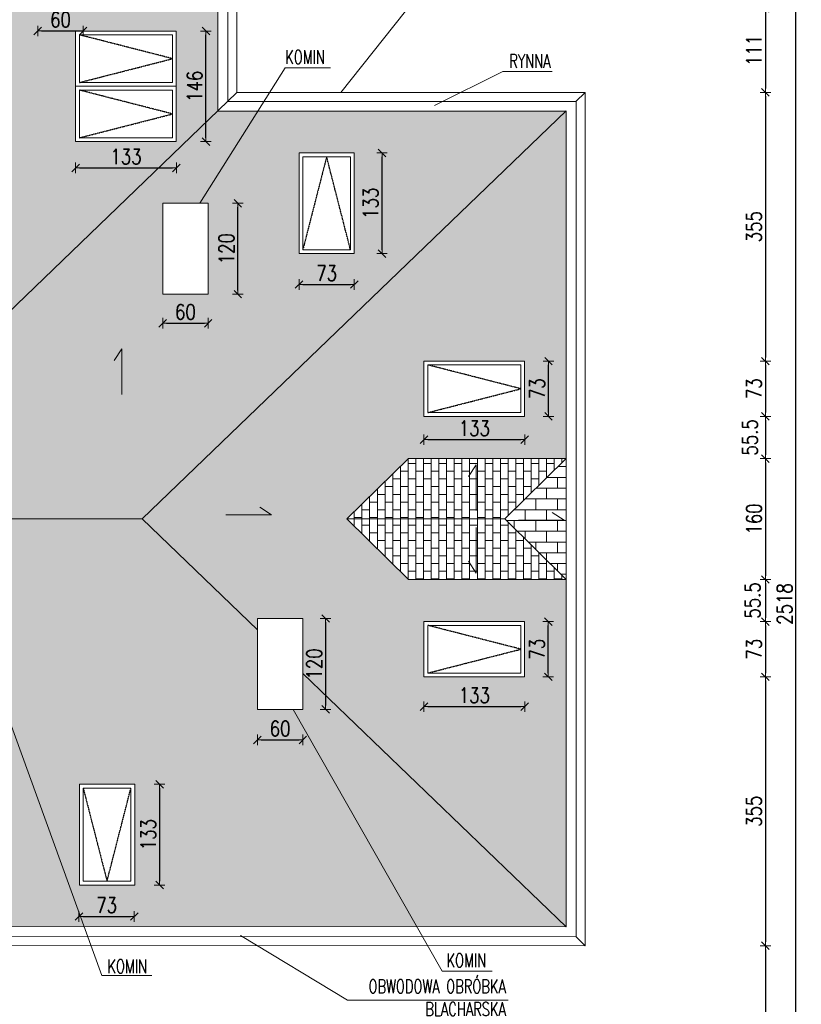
# Model space of a CAD drawing. Header units: millimetres. Extents: x 5973 to 39040, y 4443 to 37727.
# Tile 23 of 51: x 9617 to 10649, y 21109 to 22410. Entities that reach past the tile are written whole.
import ezdxf

# ---------------------------------------------------------------- set-up
doc = ezdxf.new("R2010")
doc.units = ezdxf.units.MM
doc.linetypes.add('DASHDOT', pattern=[1, 0.5, -0.25, 0, -0.25])
for name, color, linetype, lineweight in [('!MODUS_OPIS', 3, 'Continuous', 13), ('Cienka', 3, 'Continuous', 9), ('Widok', 1, 'Continuous', 15), ('WYMIAROWANIE', 1, 'Continuous', 18)]:
    doc.layers.add(name, color=color, linetype=linetype, lineweight=lineweight)
doc.layers.add('OSIE', color=1, linetype='DASHDOT')
doc.styles.add('TXT', font='simplex.shx', dxfattribs={"width": 0.8})
doc.dimstyles.new('DIM100', dxfattribs={"dimscale": 5, "dimtxt": 4, "dimasz": 1, "dimexe": 0, "dimexo": 0, "dimgap": 1, "dimtad": 1, "dimdec": 4, "dimrnd": 0.5, "dimdsep": 46, "dimtxsty": 'TXT', "dimblk1": 'TICK1', "dimblk2": 'TICK1', "dimsah": 1, "dimcen": 0, "dimse1": 1, "dimse2": 1, "dimclrd": 1, "dimclre": 7, "dimclrt": 9, "dimadec": 0, "dimazin": 0, "dimtfac": 1, "dimtdec": 4, "dimtmove": 2, "dimatfit": 3, "dimldrblk": 'TICK1', "dimfxl": 1, "dimtolj": 1, "dimarcsym": 0})
pattern_1 = [(90, (0.04, 0), (-10.16, 6e-16), []), (180, (0.04, 0), (-10.16, -10.16), [10.16, -10.16])]

# ---------------------------------------------------------------- blocks, each defined once
blk = doc.blocks.new('TICK1')
at = {"color": 2}
blk.add_line((-1, -1), (1, 1), dxfattribs=at)
at = {"color": 0}
for p, q in [((0, 0), (-1, 0)), ((0, -1.4), (0, 1.4))]:
    blk.add_line(p, q, dxfattribs=at)
blk = doc.blocks.new('*D40')
at = {"layer": 'Defpoints', "color": 0, "transparency": 16777216}
for p in [(9820.1, 22425), (10023.1, 22314), (10601.4, 22314)]:
    blk.add_point(p, dxfattribs=at)
at = {"layer": 'WYMIAROWANIE', "color": 1, "lineweight": -2, "transparency": 16777216}
blk.add_line((10601.4, 22420), (10601.4, 22319), dxfattribs=at)
at = {"layer": 'WYMIAROWANIE', "color": 1, "lineweight": -2, "transparency": 16777216, "xscale": 5, "yscale": 5, "zscale": 5}
for p, rotation in [((10601.4, 22425), 90), ((10601.4, 22314), 270)]:
    blk.add_blockref('TICK1', p, dxfattribs=dict(at, rotation=rotation))
at = {"layer": 'WYMIAROWANIE', "color": 9, "transparency": 16777216, "insert": (10586.4, 22369.5), "char_height": 20, "attachment_point": 5, "rotation": 90, "style": 'TXT'}
blk.add_mtext('\\A1;111', dxfattribs=at)
blk = doc.blocks.new('*D41')
at = {"layer": 'Defpoints', "color": 0, "transparency": 16777216}
for p in [(10023.1, 22314), (10403.1, 21959), (10601.4, 21959)]:
    blk.add_point(p, dxfattribs=at)
at = {"layer": 'WYMIAROWANIE', "color": 1, "lineweight": -2, "transparency": 16777216}
blk.add_line((10601.4, 22309), (10601.4, 21964), dxfattribs=at)
at = {"layer": 'WYMIAROWANIE', "color": 1, "lineweight": -2, "transparency": 16777216, "xscale": 5, "yscale": 5, "zscale": 5}
for p, rotation in [((10601.4, 22314), 90), ((10601.4, 21959), 270)]:
    blk.add_blockref('TICK1', p, dxfattribs=dict(at, rotation=rotation))
at = {"layer": 'WYMIAROWANIE', "color": 9, "transparency": 16777216, "insert": (10586.4, 22136.5), "char_height": 20, "attachment_point": 5, "rotation": 90, "style": 'TXT'}
blk.add_mtext('\\A1;355', dxfattribs=at)
blk = doc.blocks.new('*D42')
at = {"layer": 'Defpoints', "color": 0, "transparency": 16777216}
for p in [(10403.1, 21959), (10403.1, 21886), (10601.4, 21886)]:
    blk.add_point(p, dxfattribs=at)
at = {"layer": 'WYMIAROWANIE', "color": 1, "lineweight": -2, "transparency": 16777216}
blk.add_line((10601.4, 21954), (10601.4, 21891), dxfattribs=at)
at = {"layer": 'WYMIAROWANIE', "color": 1, "lineweight": -2, "transparency": 16777216, "xscale": 5, "yscale": 5, "zscale": 5}
for p, rotation in [((10601.4, 21959), 90), ((10601.4, 21886), 270)]:
    blk.add_blockref('TICK1', p, dxfattribs=dict(at, rotation=rotation))
at = {"layer": 'WYMIAROWANIE', "color": 9, "transparency": 16777216, "insert": (10586.4, 21922.5), "char_height": 20, "attachment_point": 5, "rotation": 90, "style": 'TXT'}
blk.add_mtext('\\A1;73', dxfattribs=at)
blk = doc.blocks.new('*D43')
at = {"layer": 'Defpoints', "color": 0, "transparency": 16777216}
for p in [(10403.1, 21886), (10457.9, 21830.3), (10601.4, 21830.3)]:
    blk.add_point(p, dxfattribs=at)
at = {"layer": 'WYMIAROWANIE', "color": 1, "lineweight": -2, "transparency": 16777216}
blk.add_line((10601.4, 21881), (10601.4, 21835.3), dxfattribs=at)
at = {"layer": 'WYMIAROWANIE', "color": 1, "lineweight": -2, "transparency": 16777216, "xscale": 5, "yscale": 5, "zscale": 5}
for p, rotation in [((10601.4, 21886), 90), ((10601.4, 21830.3), 270)]:
    blk.add_blockref('TICK1', p, dxfattribs=dict(at, rotation=rotation))
at = {"layer": 'WYMIAROWANIE', "color": 9, "transparency": 16777216, "insert": (10581, 21858.2), "char_height": 20, "attachment_point": 5, "rotation": 90, "style": 'TXT'}
blk.add_mtext('\\A1;55.5', dxfattribs=at)
blk = doc.blocks.new('*D44')
at = {"layer": 'Defpoints', "color": 0, "transparency": 16777216}
for p in [(10457.9, 21830.3), (10458.1, 21670.5), (10601.4, 21670.5)]:
    blk.add_point(p, dxfattribs=at)
at = {"layer": 'WYMIAROWANIE', "color": 1, "lineweight": -2, "transparency": 16777216}
blk.add_line((10601.4, 21825.3), (10601.4, 21675.5), dxfattribs=at)
at = {"layer": 'WYMIAROWANIE', "color": 1, "lineweight": -2, "transparency": 16777216, "xscale": 5, "yscale": 5, "zscale": 5}
for p, rotation in [((10601.4, 21830.3), 90), ((10601.4, 21670.5), 270)]:
    blk.add_blockref('TICK1', p, dxfattribs=dict(at, rotation=rotation))
at = {"layer": 'WYMIAROWANIE', "color": 9, "transparency": 16777216, "insert": (10586.4, 21750.4), "char_height": 20, "attachment_point": 5, "rotation": 90, "style": 'TXT'}
blk.add_mtext('\\A1;160', dxfattribs=at)
blk = doc.blocks.new('*D45')
at = {"layer": 'Defpoints', "color": 0, "transparency": 16777216}
for p in [(10458.1, 21670.5), (10403.1, 21615), (10601.4, 21615)]:
    blk.add_point(p, dxfattribs=at)
at = {"layer": 'WYMIAROWANIE', "color": 1, "lineweight": -2, "transparency": 16777216}
blk.add_line((10601.4, 21665.5), (10601.4, 21620), dxfattribs=at)
at = {"layer": 'WYMIAROWANIE', "color": 1, "lineweight": -2, "transparency": 16777216, "xscale": 5, "yscale": 5, "zscale": 5}
for p, rotation in [((10601.4, 21670.5), 90), ((10601.4, 21615), 270)]:
    blk.add_blockref('TICK1', p, dxfattribs=dict(at, rotation=rotation))
at = {"layer": 'WYMIAROWANIE', "color": 9, "transparency": 16777216, "insert": (10584.6, 21642.8), "char_height": 20, "attachment_point": 5, "rotation": 90, "style": 'TXT'}
blk.add_mtext('\\A1;55.5', dxfattribs=at)
blk = doc.blocks.new('*D46')
at = {"layer": 'Defpoints', "color": 0, "transparency": 16777216}
for p in [(10403.1, 21615), (10403.1, 21542), (10601.4, 21542)]:
    blk.add_point(p, dxfattribs=at)
at = {"layer": 'WYMIAROWANIE', "color": 1, "lineweight": -2, "transparency": 16777216}
blk.add_line((10601.4, 21610), (10601.4, 21547), dxfattribs=at)
at = {"layer": 'WYMIAROWANIE', "color": 1, "lineweight": -2, "transparency": 16777216, "xscale": 5, "yscale": 5, "zscale": 5}
for p, rotation in [((10601.4, 21615), 90), ((10601.4, 21542), 270)]:
    blk.add_blockref('TICK1', p, dxfattribs=dict(at, rotation=rotation))
at = {"layer": 'WYMIAROWANIE', "color": 9, "transparency": 16777216, "insert": (10586.4, 21578.5), "char_height": 20, "attachment_point": 5, "rotation": 90, "style": 'TXT'}
blk.add_mtext('\\A1;73', dxfattribs=at)
blk = doc.blocks.new('*D47')
at = {"layer": 'Defpoints', "color": 0, "transparency": 16777216}
for p in [(10403.1, 21542), (10483.1, 21186.8), (10601.4, 21186.8)]:
    blk.add_point(p, dxfattribs=at)
at = {"layer": 'WYMIAROWANIE', "color": 1, "lineweight": -2, "transparency": 16777216}
blk.add_line((10601.4, 21537), (10601.4, 21191.8), dxfattribs=at)
at = {"layer": 'WYMIAROWANIE', "color": 1, "lineweight": -2, "transparency": 16777216, "xscale": 5, "yscale": 5, "zscale": 5}
for p, rotation in [((10601.4, 21542), 90), ((10601.4, 21186.8), 270)]:
    blk.add_blockref('TICK1', p, dxfattribs=dict(at, rotation=rotation))
at = {"layer": 'WYMIAROWANIE', "color": 9, "transparency": 16777216, "insert": (10586.4, 21364.4), "char_height": 20, "attachment_point": 5, "rotation": 90, "style": 'TXT'}
blk.add_mtext('\\A1;355', dxfattribs=at)
blk = doc.blocks.new('*D49')
at = {"layer": 'Defpoints', "color": 0, "transparency": 16777216}
for p in [(7909.6, 22897.2), (10641.8, 22897.2), (7909.6, 20379.1)]:
    blk.add_point(p, dxfattribs=at)
at = {"layer": 'WYMIAROWANIE', "color": 1, "lineweight": -2, "transparency": 16777216}
blk.add_line((10641.8, 20384.1), (10641.8, 22892.2), dxfattribs=at)
at = {"layer": 'WYMIAROWANIE', "color": 1, "lineweight": -2, "transparency": 16777216, "xscale": 5, "yscale": 5, "zscale": 5}
for p, rotation in [((10641.8, 22897.2), 90), ((10641.8, 20379.1), 270)]:
    blk.add_blockref('TICK1', p, dxfattribs=dict(at, rotation=rotation))
at = {"layer": 'WYMIAROWANIE', "color": 9, "transparency": 16777216, "insert": (10626.8, 21638.2), "char_height": 20, "attachment_point": 5, "rotation": 90, "style": 'TXT'}
blk.add_mtext('\\A1;2518', dxfattribs=at)
blk = doc.blocks.new('*D85')
at = {"layer": 'Defpoints', "color": 0, "transparency": 16777216}
for p in [(10363.5, 21186.8), (8146.7, 21023), (10364.1, 20974.4)]:
    blk.add_point(p, dxfattribs=at)
at = {"layer": 'WYMIAROWANIE', "color": 1, "lineweight": -2, "transparency": 16777216}
blk.add_line((8151.9, 20968.3), (10359.1, 20974.4), dxfattribs=at)
at = {"layer": 'WYMIAROWANIE', "color": 1, "lineweight": -2, "transparency": 16777216, "xscale": 5, "yscale": 5, "zscale": 5}
for p, rotation in [((10364.1, 20974.4), 0.1587716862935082), ((8146.9, 20968.3), 180.1587716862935)]:
    blk.add_blockref('TICK1', p, dxfattribs=dict(at, rotation=rotation))
at = {"layer": 'WYMIAROWANIE', "color": 9, "transparency": 16777216, "insert": (9255.4, 20986.4), "char_height": 20, "attachment_point": 5, "rotation": 0.1588, "style": 'TXT'}
blk.add_mtext('\\A1;2217', dxfattribs=at)
blk = doc.blocks.new('*D110')
at = {"layer": 'Defpoints', "color": 0, "transparency": 16777216}
for p in [(9694.9, 21251.4), (9767.9, 21251.4), (9767.9, 21225.4)]:
    blk.add_point(p, dxfattribs=at)
at = {"layer": 'WYMIAROWANIE', "color": 1, "lineweight": -2, "transparency": 16777216}
blk.add_line((9699.9, 21225.4), (9762.9, 21225.4), dxfattribs=at)
at = {"layer": 'WYMIAROWANIE', "color": 1, "lineweight": -2, "transparency": 16777216, "xscale": 5, "yscale": 5, "zscale": 5, "rotation": 180}
blk.add_blockref('TICK1', (9694.9, 21225.4), dxfattribs=at)
at = {"layer": 'WYMIAROWANIE', "color": 1, "lineweight": -2, "transparency": 16777216, "xscale": 5, "yscale": 5, "zscale": 5}
blk.add_blockref('TICK1', (9767.9, 21225.4), dxfattribs=at)
at = {"layer": 'WYMIAROWANIE', "color": 9, "transparency": 16777216, "insert": (9731.4, 21240.4), "char_height": 20, "attachment_point": 5, "style": 'TXT'}
blk.add_mtext('\\A1;73', dxfattribs=at)
blk = doc.blocks.new('*D111')
at = {"layer": 'Defpoints', "color": 0, "transparency": 16777216}
for p in [(9780.6, 21400), (9780, 21267), (9801.4, 21267)]:
    blk.add_point(p, dxfattribs=at)
at = {"layer": 'WYMIAROWANIE', "color": 1, "lineweight": -2, "transparency": 16777216}
blk.add_line((9801.4, 21395), (9801.4, 21272), dxfattribs=at)
at = {"layer": 'WYMIAROWANIE', "color": 1, "lineweight": -2, "transparency": 16777216, "xscale": 5, "yscale": 5, "zscale": 5}
for p, rotation in [((9801.4, 21400), 90), ((9801.4, 21267), 270)]:
    blk.add_blockref('TICK1', p, dxfattribs=dict(at, rotation=rotation))
at = {"layer": 'WYMIAROWANIE', "color": 9, "transparency": 16777216, "insert": (9786.4, 21333.5), "char_height": 20, "attachment_point": 5, "rotation": 90, "style": 'TXT'}
blk.add_mtext('\\A1;133', dxfattribs=at)
blk = doc.blocks.new('*D113')
at = {"layer": 'Defpoints', "color": 0, "transparency": 16777216}
for p in [(9930.5, 21482.8), (9990.5, 21482.8), (9990.5, 21458.7)]:
    blk.add_point(p, dxfattribs=at)
at = {"layer": 'WYMIAROWANIE', "color": 1, "lineweight": -2, "transparency": 16777216}
blk.add_line((9935.5, 21458.7), (9985.5, 21458.7), dxfattribs=at)
at = {"layer": 'WYMIAROWANIE', "color": 1, "lineweight": -2, "transparency": 16777216, "xscale": 5, "yscale": 5, "zscale": 5, "rotation": 180}
blk.add_blockref('TICK1', (9930.5, 21458.7), dxfattribs=at)
at = {"layer": 'WYMIAROWANIE', "color": 1, "lineweight": -2, "transparency": 16777216, "xscale": 5, "yscale": 5, "zscale": 5}
blk.add_blockref('TICK1', (9990.5, 21458.7), dxfattribs=at)
at = {"layer": 'WYMIAROWANIE', "color": 9, "transparency": 16777216, "insert": (9960.5, 21473.7), "char_height": 20, "attachment_point": 5, "style": 'TXT'}
blk.add_mtext('\\A1;60', dxfattribs=at)
blk = doc.blocks.new('*D115')
at = {"layer": 'Defpoints', "color": 0, "transparency": 16777216}
for p in [(9997.8, 21619), (9997.8, 21499), (10020.6, 21499)]:
    blk.add_point(p, dxfattribs=at)
at = {"layer": 'WYMIAROWANIE', "color": 1, "lineweight": -2, "transparency": 16777216}
blk.add_line((10020.6, 21614), (10020.6, 21504), dxfattribs=at)
at = {"layer": 'WYMIAROWANIE', "color": 1, "lineweight": -2, "transparency": 16777216, "xscale": 5, "yscale": 5, "zscale": 5}
for p, rotation in [((10020.6, 21619), 90), ((10020.6, 21499), 270)]:
    blk.add_blockref('TICK1', p, dxfattribs=dict(at, rotation=rotation))
at = {"layer": 'WYMIAROWANIE', "color": 9, "transparency": 16777216, "insert": (10005.6, 21559), "char_height": 20, "attachment_point": 5, "rotation": 90, "style": 'TXT'}
blk.add_mtext('\\A1;120', dxfattribs=at)
blk = doc.blocks.new('*D116')
at = {"layer": 'Defpoints', "color": 0, "transparency": 16777216}
for p in [(10150.5, 21525.8), (10283.5, 21525.8), (10283.5, 21502.6)]:
    blk.add_point(p, dxfattribs=at)
at = {"layer": 'WYMIAROWANIE', "color": 1, "lineweight": -2, "transparency": 16777216}
blk.add_line((10155.5, 21502.6), (10278.5, 21502.6), dxfattribs=at)
at = {"layer": 'WYMIAROWANIE', "color": 1, "lineweight": -2, "transparency": 16777216, "xscale": 5, "yscale": 5, "zscale": 5, "rotation": 180}
blk.add_blockref('TICK1', (10150.5, 21502.6), dxfattribs=at)
at = {"layer": 'WYMIAROWANIE', "color": 1, "lineweight": -2, "transparency": 16777216, "xscale": 5, "yscale": 5, "zscale": 5}
blk.add_blockref('TICK1', (10283.5, 21502.6), dxfattribs=at)
at = {"layer": 'WYMIAROWANIE', "color": 9, "transparency": 16777216, "insert": (10217, 21517.6), "char_height": 20, "attachment_point": 5, "style": 'TXT'}
blk.add_mtext('\\A1;133', dxfattribs=at)
blk = doc.blocks.new('*D117')
at = {"layer": 'Defpoints', "color": 0, "transparency": 16777216}
for p in [(10295.6, 21615), (10314.7, 21615), (10295.6, 21542)]:
    blk.add_point(p, dxfattribs=at)
at = {"layer": 'WYMIAROWANIE', "color": 1, "lineweight": -2, "transparency": 16777216}
blk.add_line((10314.7, 21547), (10314.7, 21610), dxfattribs=at)
at = {"layer": 'WYMIAROWANIE', "color": 1, "lineweight": -2, "transparency": 16777216, "xscale": 5, "yscale": 5, "zscale": 5}
for p, rotation in [((10314.7, 21615), 90), ((10314.7, 21542), 270)]:
    blk.add_blockref('TICK1', p, dxfattribs=dict(at, rotation=rotation))
at = {"layer": 'WYMIAROWANIE', "color": 9, "transparency": 16777216, "insert": (10299.7, 21578.5), "char_height": 20, "attachment_point": 5, "rotation": 90, "style": 'TXT'}
blk.add_mtext('\\A1;73', dxfattribs=at)
blk = doc.blocks.new('*D118')
at = {"layer": 'Defpoints', "color": 0, "transparency": 16777216}
for p in [(10150.5, 21868.3), (10283.5, 21868.3), (10283.5, 21855.3)]:
    blk.add_point(p, dxfattribs=at)
at = {"layer": 'WYMIAROWANIE', "color": 1, "lineweight": -2, "transparency": 16777216}
blk.add_line((10155.5, 21855.3), (10278.5, 21855.3), dxfattribs=at)
at = {"layer": 'WYMIAROWANIE', "color": 1, "lineweight": -2, "transparency": 16777216, "xscale": 5, "yscale": 5, "zscale": 5, "rotation": 180}
blk.add_blockref('TICK1', (10150.5, 21855.3), dxfattribs=at)
at = {"layer": 'WYMIAROWANIE', "color": 1, "lineweight": -2, "transparency": 16777216, "xscale": 5, "yscale": 5, "zscale": 5}
blk.add_blockref('TICK1', (10283.5, 21855.3), dxfattribs=at)
at = {"layer": 'WYMIAROWANIE', "color": 9, "transparency": 16777216, "insert": (10217, 21870.3), "char_height": 20, "attachment_point": 5, "style": 'TXT'}
blk.add_mtext('\\A1;133', dxfattribs=at)
blk = doc.blocks.new('*D119')
at = {"layer": 'Defpoints', "color": 0, "transparency": 16777216}
for p in [(10299.5, 21959), (10315, 21959), (10299.5, 21886)]:
    blk.add_point(p, dxfattribs=at)
at = {"layer": 'WYMIAROWANIE', "color": 1, "lineweight": -2, "transparency": 16777216}
blk.add_line((10315, 21891), (10315, 21954), dxfattribs=at)
at = {"layer": 'WYMIAROWANIE', "color": 1, "lineweight": -2, "transparency": 16777216, "xscale": 5, "yscale": 5, "zscale": 5}
for p, rotation in [((10315, 21959), 90), ((10315, 21886), 270)]:
    blk.add_blockref('TICK1', p, dxfattribs=dict(at, rotation=rotation))
at = {"layer": 'WYMIAROWANIE', "color": 9, "transparency": 16777216, "insert": (10300, 21922.5), "char_height": 20, "attachment_point": 5, "rotation": 90, "style": 'TXT'}
blk.add_mtext('\\A1;73', dxfattribs=at)
blk = doc.blocks.new('*D120')
at = {"layer": 'Defpoints', "color": 0, "transparency": 16777216}
for p in [(9985.5, 22088.8), (10058.5, 22088.8), (10058.5, 22060.2)]:
    blk.add_point(p, dxfattribs=at)
at = {"layer": 'WYMIAROWANIE', "color": 1, "lineweight": -2, "transparency": 16777216}
blk.add_line((9990.5, 22060.2), (10053.5, 22060.2), dxfattribs=at)
at = {"layer": 'WYMIAROWANIE', "color": 1, "lineweight": -2, "transparency": 16777216, "xscale": 5, "yscale": 5, "zscale": 5, "rotation": 180}
blk.add_blockref('TICK1', (9985.5, 22060.2), dxfattribs=at)
at = {"layer": 'WYMIAROWANIE', "color": 1, "lineweight": -2, "transparency": 16777216, "xscale": 5, "yscale": 5, "zscale": 5}
blk.add_blockref('TICK1', (10058.5, 22060.2), dxfattribs=at)
at = {"layer": 'WYMIAROWANIE', "color": 9, "transparency": 16777216, "insert": (10022, 22075.2), "char_height": 20, "attachment_point": 5, "style": 'TXT'}
blk.add_mtext('\\A1;73', dxfattribs=at)
blk = doc.blocks.new('*D121')
at = {"layer": 'Defpoints', "color": 0, "transparency": 16777216}
for p in [(9805.5, 22035.3), (9865.5, 22035.3), (9865.5, 22009)]:
    blk.add_point(p, dxfattribs=at)
at = {"layer": 'WYMIAROWANIE', "color": 1, "lineweight": -2, "transparency": 16777216}
blk.add_line((9810.5, 22009), (9860.5, 22009), dxfattribs=at)
at = {"layer": 'WYMIAROWANIE', "color": 1, "lineweight": -2, "transparency": 16777216, "xscale": 5, "yscale": 5, "zscale": 5, "rotation": 180}
blk.add_blockref('TICK1', (9805.5, 22009), dxfattribs=at)
at = {"layer": 'WYMIAROWANIE', "color": 1, "lineweight": -2, "transparency": 16777216, "xscale": 5, "yscale": 5, "zscale": 5}
blk.add_blockref('TICK1', (9865.5, 22009), dxfattribs=at)
at = {"layer": 'WYMIAROWANIE', "color": 9, "transparency": 16777216, "insert": (9835.5, 22024), "char_height": 20, "attachment_point": 5, "style": 'TXT'}
blk.add_mtext('\\A1;60', dxfattribs=at)
blk = doc.blocks.new('*D122')
at = {"layer": 'Defpoints', "color": 0, "transparency": 16777216}
for p in [(9878.5, 22167.5), (9904.7, 22167.5), (9878.5, 22047.5)]:
    blk.add_point(p, dxfattribs=at)
at = {"layer": 'WYMIAROWANIE', "color": 1, "lineweight": -2, "transparency": 16777216}
blk.add_line((9904.7, 22052.5), (9904.7, 22162.5), dxfattribs=at)
at = {"layer": 'WYMIAROWANIE', "color": 1, "lineweight": -2, "transparency": 16777216, "xscale": 5, "yscale": 5, "zscale": 5}
for p, rotation in [((9904.7, 22167.5), 90), ((9904.7, 22047.5), 270)]:
    blk.add_blockref('TICK1', p, dxfattribs=dict(at, rotation=rotation))
at = {"layer": 'WYMIAROWANIE', "color": 9, "transparency": 16777216, "insert": (9889.7, 22107.5), "char_height": 20, "attachment_point": 5, "rotation": 90, "style": 'TXT'}
blk.add_mtext('\\A1;120', dxfattribs=at)
blk = doc.blocks.new('*D123')
at = {"layer": 'Defpoints', "color": 0, "transparency": 16777216}
for p in [(10071.5, 22234), (10095.1, 22234), (10071.5, 22101)]:
    blk.add_point(p, dxfattribs=at)
at = {"layer": 'WYMIAROWANIE', "color": 1, "lineweight": -2, "transparency": 16777216}
blk.add_line((10095.1, 22106), (10095.1, 22229), dxfattribs=at)
at = {"layer": 'WYMIAROWANIE', "color": 1, "lineweight": -2, "transparency": 16777216, "xscale": 5, "yscale": 5, "zscale": 5}
for p, rotation in [((10095.1, 22234), 90), ((10095.1, 22101), 270)]:
    blk.add_blockref('TICK1', p, dxfattribs=dict(at, rotation=rotation))
at = {"layer": 'WYMIAROWANIE', "color": 9, "transparency": 16777216, "insert": (10080.1, 22167.5), "char_height": 20, "attachment_point": 5, "rotation": 90, "style": 'TXT'}
blk.add_mtext('\\A1;133', dxfattribs=at)
blk = doc.blocks.new('*D124')
at = {"layer": 'Defpoints', "color": 0, "transparency": 16777216}
for p in [(9690.5, 22236.8), (9823.5, 22236.8), (9823.5, 22214.2)]:
    blk.add_point(p, dxfattribs=at)
at = {"layer": 'WYMIAROWANIE', "color": 1, "lineweight": -2, "transparency": 16777216}
blk.add_line((9695.5, 22214.2), (9818.5, 22214.2), dxfattribs=at)
at = {"layer": 'WYMIAROWANIE', "color": 1, "lineweight": -2, "transparency": 16777216, "xscale": 5, "yscale": 5, "zscale": 5, "rotation": 180}
blk.add_blockref('TICK1', (9690.5, 22214.2), dxfattribs=at)
at = {"layer": 'WYMIAROWANIE', "color": 1, "lineweight": -2, "transparency": 16777216, "xscale": 5, "yscale": 5, "zscale": 5}
blk.add_blockref('TICK1', (9823.5, 22214.2), dxfattribs=at)
at = {"layer": 'WYMIAROWANIE', "color": 9, "transparency": 16777216, "insert": (9757, 22229.2), "char_height": 20, "attachment_point": 5, "style": 'TXT'}
blk.add_mtext('\\A1;133', dxfattribs=at)
blk = doc.blocks.new('*D125')
at = {"layer": 'Defpoints', "color": 0, "transparency": 16777216}
for p in [(9836.5, 22395), (9862.6, 22395), (9836.5, 22249)]:
    blk.add_point(p, dxfattribs=at)
at = {"layer": 'WYMIAROWANIE', "color": 1, "lineweight": -2, "transparency": 16777216}
blk.add_line((9862.6, 22254), (9862.6, 22390), dxfattribs=at)
at = {"layer": 'WYMIAROWANIE', "color": 1, "lineweight": -2, "transparency": 16777216, "xscale": 5, "yscale": 5, "zscale": 5}
for p, rotation in [((9862.6, 22395), 90), ((9862.6, 22249), 270)]:
    blk.add_blockref('TICK1', p, dxfattribs=dict(at, rotation=rotation))
at = {"layer": 'WYMIAROWANIE', "color": 9, "transparency": 16777216, "insert": (9847.6, 22322), "char_height": 20, "attachment_point": 5, "rotation": 90, "style": 'TXT'}
blk.add_mtext('\\A1;146', dxfattribs=at)
blk = doc.blocks.new('*D126')
at = {"layer": 'Defpoints', "color": 0, "transparency": 16777216}
for p in [(9640.5, 22412.8), (9700.5, 22412.8), (9700.5, 22395.1)]:
    blk.add_point(p, dxfattribs=at)
at = {"layer": 'WYMIAROWANIE', "color": 1, "lineweight": -2, "transparency": 16777216}
blk.add_line((9645.5, 22395.1), (9695.5, 22395.1), dxfattribs=at)
at = {"layer": 'WYMIAROWANIE', "color": 1, "lineweight": -2, "transparency": 16777216, "xscale": 5, "yscale": 5, "zscale": 5, "rotation": 180}
blk.add_blockref('TICK1', (9640.5, 22395.1), dxfattribs=at)
at = {"layer": 'WYMIAROWANIE', "color": 1, "lineweight": -2, "transparency": 16777216, "xscale": 5, "yscale": 5, "zscale": 5}
blk.add_blockref('TICK1', (9700.5, 22395.1), dxfattribs=at)
at = {"layer": 'WYMIAROWANIE', "color": 9, "transparency": 16777216, "insert": (9670.5, 22410.1), "char_height": 20, "attachment_point": 5, "style": 'TXT'}
blk.add_mtext('\\A1;60', dxfattribs=at)
blk = doc.blocks.new('*D262')
at = {"layer": 'Defpoints', "color": 0, "transparency": 16777216}
for p in [(10601.4, 21186.8), (10601.4, 20879.1), (10601.4, 20879.1)]:
    blk.add_point(p, dxfattribs=at)
at = {"layer": 'WYMIAROWANIE', "color": 1, "lineweight": -2, "transparency": 16777216}
blk.add_line((10601.4, 21181.8), (10601.4, 20884.1), dxfattribs=at)
at = {"layer": 'WYMIAROWANIE', "color": 1, "lineweight": -2, "transparency": 16777216, "xscale": 5, "yscale": 5, "zscale": 5}
for p, rotation in [((10601.4, 21186.8), 90), ((10601.4, 20879.1), 270)]:
    blk.add_blockref('TICK1', p, dxfattribs=dict(at, rotation=rotation))
at = {"layer": 'WYMIAROWANIE', "color": 9, "transparency": 16777216, "insert": (10586.4, 21033), "char_height": 20, "attachment_point": 5, "rotation": 90, "style": 'TXT'}
blk.add_mtext('\\A1;307.5', dxfattribs=at)

msp = doc.modelspace()

# ---------------------------------------------------------------- hatches: boundary and pattern name
at = {"layer": 'Cienka', "transparency": 33554483}
h = msp.add_hatch(dxfattribs=at)
h.set_pattern_fill('AR-B816', color=256, scale=0.05, angle=90)
h.set_pattern_definition(pattern_1)
h.paths.add_polyline_path([(9148.4791, 22875.00517), (9148.4791, 22615.00517), (9158.4791, 22615.00517), (9158.4791, 22495.00517), (9148.4791, 22495.00517), (9148.4791, 22175.00517), (9878.4791, 22875.00517)])
h.paths.add_polyline_path([(9878.4791, 22289.00517), (9878.4791, 22289.92398), (9318.4791, 21750.50517), (9778.4791, 21750.50517), (10337.63991, 22289.00517)])
h.paths.add_polyline_path([(9348.4791, 22523.67209), (9268.4791, 22605.00517), (9268.4791, 22875.00517), (9428.4791, 22875.00517), (9428.4791, 22605.00517)], flags=16)
h.paths.add_polyline_path([(9865.4791, 22047.50517), (9805.4791, 22047.50517), (9805.4791, 22167.50517), (9865.4791, 22167.50517)], flags=16)
h.paths.add_polyline_path([(9985.4791, 22101.00517), (9985.4791, 22234.00517), (10058.4791, 22234.00517), (10058.4791, 22101.00517)], flags=16)
h.paths.add_polyline_path([(9990.4791, 22106.00517), (9990.4791, 22229.00517), (10053.4791, 22229.00517), (10053.4791, 22106.00517)], flags=0)
h = msp.add_hatch(dxfattribs=at)
h.set_pattern_fill('AR-B816', color=256, scale=0.07)
h.paths.add_polyline_path([(9268.4791, 22875.00517), (9268.4791, 22605.00517), (9348.4791, 22523.67209), (9348.4791, 22793.67209)])
h.paths.add_polyline_path([(9348.4791, 22793.67209), (9348.4791, 22523.67209), (9428.4791, 22605.00517), (9428.4791, 22875.00517)])
h.paths.add_polyline_path([(9878.4791, 22289.92398), (9318.4791, 21750.50517), (9148.4791, 22055.00517), (9148.4791, 22175.00517), (9878.4791, 22875.00517)])
h.paths.add_polyline_path([(9990.4791, 21546.21846), (9990.4791, 21619.00517), (9930.4791, 21619.00517), (9930.4791, 21604.03546), (9778.4791, 21750.50517), (10338.4975, 22289.83107), (10338.4975, 21211.77402), (10337.55114, 21211.7741)])
h.paths.add_polyline_path([(9700.4791, 22425.00517), (9640.4791, 22425.00517), (9640.4791, 22515.00517), (9700.4791, 22515.00517)], flags=16)
h.paths.add_polyline_path([(9823.4791, 22249.00517), (9690.4791, 22249.00517), (9690.4791, 22395.00517), (9823.4791, 22395.00517)], flags=16)
h.paths.add_polyline_path([(10338.4791, 21830.50517), (10338.4791, 21670.50517), (10130.10577, 21670.50517), (10048.77268, 21750.50517), (10130.10577, 21830.50517)], flags=16)
h.paths.add_polyline_path([(10283.4791, 21959.00517), (10283.4791, 21886.00517), (10150.4791, 21886.00517), (10150.4791, 21959.00517)], flags=16)
h.paths.add_polyline_path([(10150.4791, 21615.00517), (10283.4791, 21615.00517), (10283.4791, 21542.00517), (10150.4791, 21542.00517)], flags=16)
h.paths.add_polyline_path([(9695.4791, 22317.00517), (9818.4791, 22317.00517), (9818.4791, 22254.00517), (9695.4791, 22254.00517)], flags=0)
h.paths.add_polyline_path([(9695.4791, 22390.00517), (9818.4791, 22390.00517), (9818.4791, 22327.00517), (9695.4791, 22327.00517)], flags=0)
h.paths.add_polyline_path([(10155.4791, 21954.00517), (10278.4791, 21954.00517), (10278.4791, 21891.00517), (10155.4791, 21891.00517)], flags=0)
h.paths.add_polyline_path([(10278.4791, 21547.00517), (10155.4791, 21547.00517), (10155.4791, 21610.00517), (10278.4791, 21610.00517)], flags=0)
h.paths.add_polyline_path([(10338.4791, 21670.50517), (10338.4791, 21830.50517), (10257.14602, 21750.50517)], flags=0)
h = msp.add_hatch(dxfattribs=at)
h.set_pattern_fill('AR-B816', color=256, scale=0.05, angle=90)
h.set_pattern_definition([(90, (0.04, 0), (-10.16, 6e-16), []), (180, (0.04, 0), (-10.16, -10.16), [10.16, -10.16])])
h.paths.add_polyline_path([(7338.59852, 21768.00517), (7604.4791, 22175.00517), (9148.4791, 22175.00517), (9148.4791, 22055.00517), (9318.4791, 21750.50517), (9778.4791, 21750.50517), (9930.4791, 21604.03546), (9930.4791, 21499.00517), (9990.4791, 21499.00517), (9990.4791, 21546.21846), (10337.55114, 21211.7741), (7748.77606, 21212.00742)])
h.paths.add_polyline_path([(7913.59626, 21563.18894), (7993.59626, 21481.85586), (7993.59626, 21211.85586), (7833.59626, 21211.85586), (7833.59626, 21481.85586)])
h.paths.add_polyline_path([(8230.47685, 21563.18894), (8310.47685, 21481.85586), (8310.47685, 21211.85586), (8150.47685, 21211.85586), (8150.47685, 21481.85586)])
h.paths.add_polyline_path([(8630.47685, 21563.18894), (8710.47685, 21481.85586), (8710.47685, 21211.85586), (8550.47685, 21211.85586), (8550.47685, 21481.85586)])
h.paths.add_polyline_path([(9030.47685, 21563.18894), (9110.47685, 21481.85586), (9110.47685, 21211.85586), (8950.47685, 21211.85586), (8950.47685, 21481.85586)])
h.paths.add_polyline_path([(9430.46602, 21563.18894), (9510.46602, 21481.85586), (9510.46602, 21211.85586), (9350.46602, 21211.85586), (9350.46602, 21481.85586)])
h.paths.add_polyline_path([(9500.4791, 21614.00517), (9500.4791, 21734.00517), (9555.4791, 21734.00517), (9555.4791, 21614.00517)], flags=16)
h.paths.add_polyline_path([(7630.4791, 21774.00517), (7630.4791, 21874.00517), (7690.4791, 21874.00517), (7690.4791, 21774.00517)], flags=16)
h.paths.add_polyline_path([(8100.4791, 21774.00517), (8100.4791, 21894.00517), (8160.4791, 21894.00517), (8160.4791, 21774.00517)], flags=16)
h.paths.add_polyline_path([(8850.4791, 21584.00517), (8850.4791, 21704.00517), (8910.4791, 21704.00517), (8910.4791, 21584.00517)], flags=16)
h.paths.add_polyline_path([(8025.4791, 21267.00517), (8025.4791, 21400.00517), (8098.4791, 21400.00517), (8098.4791, 21267.00517)], flags=16)
h.paths.add_polyline_path([(8395.4791, 21267.00517), (8395.4791, 21400.00517), (8468.4791, 21400.00517), (8468.4791, 21267.00517)], flags=16)
h.paths.add_polyline_path([(8795.4791, 21267.00517), (8795.4791, 21400.00517), (8868.4791, 21400.00517), (8868.4791, 21267.00517)], flags=16)
h.paths.add_polyline_path([(9695.4791, 21267.00517), (9695.4791, 21400.00517), (9768.4791, 21400.00517), (9768.4791, 21267.00517)], flags=16)
h.paths.add_polyline_path([(8030.4791, 21272.00517), (8030.4791, 21395.00517), (8093.4791, 21395.00517), (8093.4791, 21272.00517)], flags=0)
h.paths.add_polyline_path([(8400.4791, 21272.00517), (8400.4791, 21395.00517), (8463.4791, 21395.00517), (8463.4791, 21272.00517)], flags=0)
h.paths.add_polyline_path([(8800.4791, 21272.00517), (8800.4791, 21395.00517), (8863.4791, 21395.00517), (8863.4791, 21272.00517)], flags=0)
h.paths.add_polyline_path([(9700.4791, 21272.00517), (9700.4791, 21395.00517), (9763.4791, 21395.00517), (9763.4791, 21272.00517)], flags=0)
h = msp.add_hatch(dxfattribs=at)
h.set_pattern_fill('AR-B816', color=256, scale=0.05, angle=90)
h.set_pattern_definition(pattern_1)
h.paths.add_polyline_path([(10130.10577, 21830.50517), (10048.77268, 21750.50517), (10257.14602, 21750.50517), (10338.4791, 21830.50517)])
h.paths.add_polyline_path([(10130.10577, 21670.50517), (10338.4791, 21670.50517), (10257.14602, 21750.50517), (10048.77268, 21750.50517)])
h = msp.add_hatch(dxfattribs=at)
h.set_pattern_fill('AR-B816', color=256, scale=0.07)
h.paths.add_polyline_path([(10338.4791, 21670.50517), (10338.4791, 21830.50517), (10257.14602, 21750.50517)])

# ---------------------------------------------------------------- linework, layer by layer
at = {"layer": '!MODUS_OPIS', "ltscale": 0.7}
for points in [[(10040.87639, 22314.00517), (10182.40311, 22492.40844), (10395.41968, 22492.40844)], [(9854.32757, 22167.50517), (9967.04632, 22346.62145), (10027.29234, 22346.62145)], [(10164.60038, 22296.48945), (10254.74198, 22341.71883), (10319.8319, 22341.71883)], [(9751.63449, 21915.0582), (9751.63449, 21975.34076), (9741.5874, 21959.64218)], [(10219.46632, 21761.84785), (10219.46632, 21822.13042), (10209.41922, 21806.43183)], [(9889.00224, 21756.00957), (9949.28481, 21756.00957), (9933.58623, 21766.05666)], [(10275.31304, 21748.9766), (10335.59561, 21748.9766), (10319.89702, 21759.0237)], [(10219.46632, 21739.1625), (10219.46632, 21678.87993), (10209.41922, 21694.57852)], [(9555.4791, 21614.00517), (9725.18034, 21147.309), (9790.9547, 21147.309)], [(9977.69687, 21499.00517), (10174.57226, 21153.07043), (10240.48304, 21153.07043)], [(9908.10557, 21200.47447), (10049.6323, 21114.69276), (10261.89865, 21114.69276)]]:
    msp.add_lwpolyline(points, dxfattribs=at)
at = {"layer": 'OSIE', "transparency": 33554687}
for points in [[(9695.4791, 22327.00517), (9818.4791, 22358.50517), (9695.4791, 22390.00517)], [(9695.4791, 22254.00517), (9818.4791, 22285.50517), (9695.4791, 22317.00517)], [(10053.4791, 22106.00517), (10021.9791, 22229.00517), (9990.4791, 22106.00517)], [(10155.4791, 21891.00517), (10278.4791, 21922.50517), (10155.4791, 21954.00517)], [(10155.4791, 21547.00517), (10278.4791, 21578.50517), (10155.4791, 21610.00517)], [(9700.4791, 21395.00517), (9731.9791, 21272.00517), (9763.4791, 21395.00517)]]:
    msp.add_lwpolyline(points, dxfattribs=at)
at = {"layer": 'Widok'}
for p, q in [((9318.4791, 21750.50517), (9903.4791, 22314.00517)), ((9903.4791, 22314.00517), (9318.4791, 21750.50517)), ((10363.59909, 22314.00517), (10351.13869, 22302.00517)), ((10351.13869, 22302.00517), (10363.59909, 22314.00517)), ((9778.4791, 21750.50517), (10338.4975, 22289.83107)), ((10338.4975, 22289.83107), (9778.4791, 21750.50517)), ((9778.4791, 21750.50517), (9318.4791, 21750.50517)), ((9778.4791, 21750.50517), (9778.4791, 21750.50517)), ((9778.4791, 21750.50517), (9930.4791, 21604.03546)), ((9990.4791, 21546.21846), (10338.4975, 21211.77402)), ((10351.4975, 21198.77289), (10363.4975, 21186.77176))]:
    msp.add_line(p, q, dxfattribs=at)
for points in [[(10363.59909, 22314.00517), (9903.4791, 22314.00517), (9903.4791, 22900.00517), (9148.4791, 22900.00517), (9148.4791, 23060.00517), (7604.4791, 23060.00517), (7604.4791, 22900.00517), (6842.4791, 22900.00517), (6842.4791, 21959.00517), (6903.4791, 21959.00517), (6903.4791, 20541.97155)], [(10351.4975, 22302.00517), (9891.4791, 22302.00517), (9891.4791, 22888.00517), (9148.4791, 22888.00517)], [(10338.4975, 22289.00517), (9878.4791, 22289.00517), (9878.4791, 22875.00517), (9148.4791, 22875.00517)], [(9690.4791, 22395.00517), (9690.4791, 22322.00517), (9823.4791, 22322.00517), (9823.4791, 22395.00517), (9690.4791, 22395.00517)], [(9690.4791, 22322.00517), (9690.4791, 22249.00517), (9823.4791, 22249.00517), (9823.4791, 22322.00517), (9690.4791, 22322.00517)], [(10363.4975, 21186.77176), (10363.59909, 22314.00517)], [(7761.71793, 20566.97264), (7761.77489, 21199.00625), (10351.4975, 21198.77285), (10351.4975, 22302.35073)], [(7748.71793, 20566.97381), (7748.77606, 21212.00742), (10338.4975, 21211.77402), (10338.4975, 22289.83107)], [(10363.59909, 22289.00517), (10363.59684, 22289.00517)], [(10058.4791, 22101.00517), (9985.4791, 22101.00517), (9985.4791, 22234.00517), (10058.4791, 22234.00517), (10058.4791, 22101.00517)], [(9865.4791, 22105.50517), (9865.4791, 22047.50517), (9865.4791, 22167.50517), (9805.4791, 22167.50517), (9805.4791, 22047.50517), (9865.4791, 22047.50517)], [(10150.4791, 21959.00517), (10150.4791, 21886.00517), (10283.4791, 21886.00517), (10283.4791, 21959.00517), (10150.4791, 21959.00517)], [(10048.77268, 21750.50517), (10048.77268, 21750.50517), (10130.10577, 21670.50517), (10048.77268, 21750.50517), (10130.10577, 21830.50517)], [(10338.4791, 21830.50517), (10130.10577, 21830.50517)], [(10257.14602, 21750.50517), (10257.14602, 21750.50517), (10338.4791, 21670.50517), (10257.14602, 21750.50517), (10338.4791, 21830.50517)], [(10338.4791, 21670.50517), (10338.4791, 21830.50517)], [(10257.14602, 21750.50517), (10048.77268, 21750.50517)], [(10338.4791, 21670.50517), (10130.10577, 21670.50517)], [(9990.4791, 21557.00517), (9990.4791, 21499.00517), (9990.4791, 21619.00517), (9930.4791, 21619.00517), (9930.4791, 21499.00517), (9990.4791, 21499.00517)], [(10150.4791, 21542.00517), (10150.4791, 21615.00517), (10283.4791, 21615.00517), (10283.4791, 21542.00517), (10150.4791, 21542.00517)], [(9768.4791, 21267.00517), (9695.4791, 21267.00517), (9695.4791, 21400.00517), (9768.4791, 21400.00517), (9768.4791, 21267.00517)], [(7773.71793, 21187.00517), (10363.4975, 21186.77176)]]:
    msp.add_lwpolyline(points, dxfattribs=at)
for points in [[(9695.4791, 22390.00517), (9695.4791, 22327.00517), (9818.4791, 22327.00517), (9818.4791, 22390.00517)], [(9695.4791, 22317.00517), (9695.4791, 22254.00517), (9818.4791, 22254.00517), (9818.4791, 22317.00517)], [(10053.4791, 22106.00517), (9990.4791, 22106.00517), (9990.4791, 22229.00517), (10053.4791, 22229.00517)], [(10155.4791, 21954.00517), (10155.4791, 21891.00517), (10278.4791, 21891.00517), (10278.4791, 21954.00517)], [(10155.4791, 21547.00517), (10155.4791, 21610.00517), (10278.4791, 21610.00517), (10278.4791, 21547.00517)], [(9763.4791, 21272.00517), (9700.4791, 21272.00517), (9700.4791, 21395.00517), (9763.4791, 21395.00517)]]:
    msp.add_lwpolyline(points, close=True, dxfattribs=at)

# ---------------------------------------------------------------- texts
at = {"layer": '!MODUS_OPIS', "ltscale": 0.7, "char_height": 18, "attachment_point": 3, "style": 'TXT'}
for s, width, insert in [('{\\W0.7;KOMIN}', 202.8482185, (10019.6278, 22369.58305)), ('{\\W0.7;RYNNA}', 202.8482185, (10317.71739, 22364.25109)), ('{\\W0.7;KOMIN}', 202.8482185, (10232.60472, 21176.34895)), ('{\\W0.7;KOMIN}', 202.8482185, (9784.734, 21168.55925)), ('{\\W0.7;OBWODOWA OBRÓBKA \\PBLACHARSKA}', 261.4582114, (10258.66766, 21142.08381))]:
    msp.add_mtext_dynamic_manual_height_columns(s, width=width, gutter_width=12.5, heights=[0], dxfattribs=dict(at, insert=insert))

# ---------------------------------------------------------------- dimensions: what is measured, and where the dimension line sits
at = {"layer": 'WYMIAROWANIE'}
for base, p1, p2, angle, picture, middle in [((10641.81381, 22897.17244), (7909.5763, 20379.13882), (7909.5763, 22897.17244), 90, '*D49', (10626.81381, 21638.15563)), ((10601.37801, 22314.00517), (9820.11132, 22425.00517), (10023.11132, 22314.00517), 90, '*D40', (10586.37801, 22369.50517)), ((9862.6221, 22395.00517), (9836.46003, 22249.00517), (9836.46003, 22395.00517), 90, '*D125', (9847.6221, 22322.00517)), ((10601.37801, 21959.00517), (10023.11132, 22314.00517), (10403.11132, 21959.00517), 90, '*D41', (10586.37801, 22136.50517)), ((10095.08163, 22234.00517), (10071.46003, 22101.00517), (10071.46003, 22234.00517), 90, '*D123', (10080.08163, 22167.50517)), ((9904.6993, 22167.50517), (9878.46003, 22047.50517), (9878.46003, 22167.50517), 90, '*D122', (9889.6993, 22107.50517)), ((10314.99658, 21959.00517), (10299.45719, 21886.00517), (10299.45719, 21959.00517), 90, '*D119', (10299.99658, 21922.50517)), ((10601.37801, 21886.00517), (10403.11132, 21959.00517), (10403.11132, 21886.00517), 90, '*D42', (10586.37801, 21922.50517)), ((10601.37801, 21670.50517), (10457.9031, 21830.30037), (10458.11132, 21670.50517), 90, '*D44', (10586.37801, 21750.40277)), ((10020.57833, 21499.00517), (9997.78087, 21619.00517), (9997.78087, 21499.00517), 90, '*D115', (10005.57833, 21559.00517)), ((10314.68167, 21615.00517), (10295.64872, 21542.00517), (10295.64872, 21615.00517), 90, '*D117', (10299.68167, 21578.50517)), ((10601.37801, 21542.00517), (10403.11132, 21615.00517), (10403.11132, 21542.00517), 90, '*D46', (10586.37801, 21578.50517)), ((10601.37801, 21186.77176), (10403.11132, 21542.00517), (10483.12972, 21186.77176), 90, '*D47', (10586.37801, 21364.38847)), ((9801.42968, 21267.00517), (9780.64872, 21400.00517), (9780.02372, 21267.00517), 90, '*D111', (9786.42968, 21333.50517)), ((10364.08588, 20974.44401), (8146.71793, 21023.00517), (10363.4975, 21186.77176), 180.15877169, '*D85', (9255.43613, 20986.37189)), ((10601.37801, 20879.13882), (10601.37801, 21186.77176), (10601.37801, 20879.13882), 90, '*D262', (10586.37801, 21032.95529))]:
    dim = msp.add_linear_dim(base=base, p1=p1, p2=p2, angle=angle, dimstyle='DIM100', override={"dimtxsty": 'TXT', "dimldrblk": 'TICK1'}, dxfattribs=at)
    dim.commit()
    dim.dimension.update_dxf_attribs({"geometry": picture, "text_midpoint": middle})
for base, p1, p2, picture, middle in [((9700.4791, 22395.05493), (9640.4791, 22412.83556), (9700.4791, 22412.83556), '*D126', (9670.4791, 22410.05493)), ((9823.4791, 22214.21262), (9690.4791, 22236.83556), (9823.4791, 22236.83556), '*D124', (9756.9791, 22229.21262)), ((10058.4791, 22060.19167), (9985.4791, 22088.83556), (10058.4791, 22088.83556), '*D120', (10021.9791, 22075.19167)), ((9865.4791, 22008.9931), (9805.4791, 22035.33556), (9865.4791, 22035.33556), '*D121', (9835.4791, 22023.9931)), ((10283.4791, 21855.29871), (10150.4791, 21868.27123), (10283.4791, 21868.27123), '*D118', (10216.9791, 21870.29871)), ((10283.4791, 21502.57089), (10150.4791, 21525.77902), (10283.4791, 21525.77902), '*D116', (10216.9791, 21517.57089)), ((9990.4791, 21458.67331), (9930.4791, 21482.77902), (9990.4791, 21482.77902), '*D113', (9960.4791, 21473.67331)), ((9767.8541, 21225.35467), (9694.8541, 21251.40402), (9767.8541, 21251.40402), '*D110', (9731.3541, 21240.35467))]:
    dim = msp.add_linear_dim(base=base, p1=p1, p2=p2, dimstyle='DIM100', override={"dimtxsty": 'TXT', "dimldrblk": 'TICK1'}, dxfattribs=at)
    dim.commit()
    dim.dimension.update_dxf_attribs({"geometry": picture, "text_midpoint": middle})
for base, p1, p2, picture, middle in [((10601.37801, 21830.30037), (10403.11132, 21886.00517), (10457.9031, 21830.30037), '*D43', (10581.00929, 21858.15277)), ((10601.37801, 21615.00517), (10458.11132, 21670.50517), (10403.11132, 21615.00517), '*D45', (10584.59933, 21642.75517))]:
    dim = msp.add_linear_dim(base=base, p1=p1, p2=p2, angle=90, dimstyle='DIM100', override={"dimtxsty": 'TXT', "dimldrblk": 'TICK1'}, dxfattribs=at)
    dim.commit()
    dim.dimension.update_dxf_attribs({"geometry": picture, "text_midpoint": middle, "dimtype": 160})

doc.saveas('drawing.dxf')
